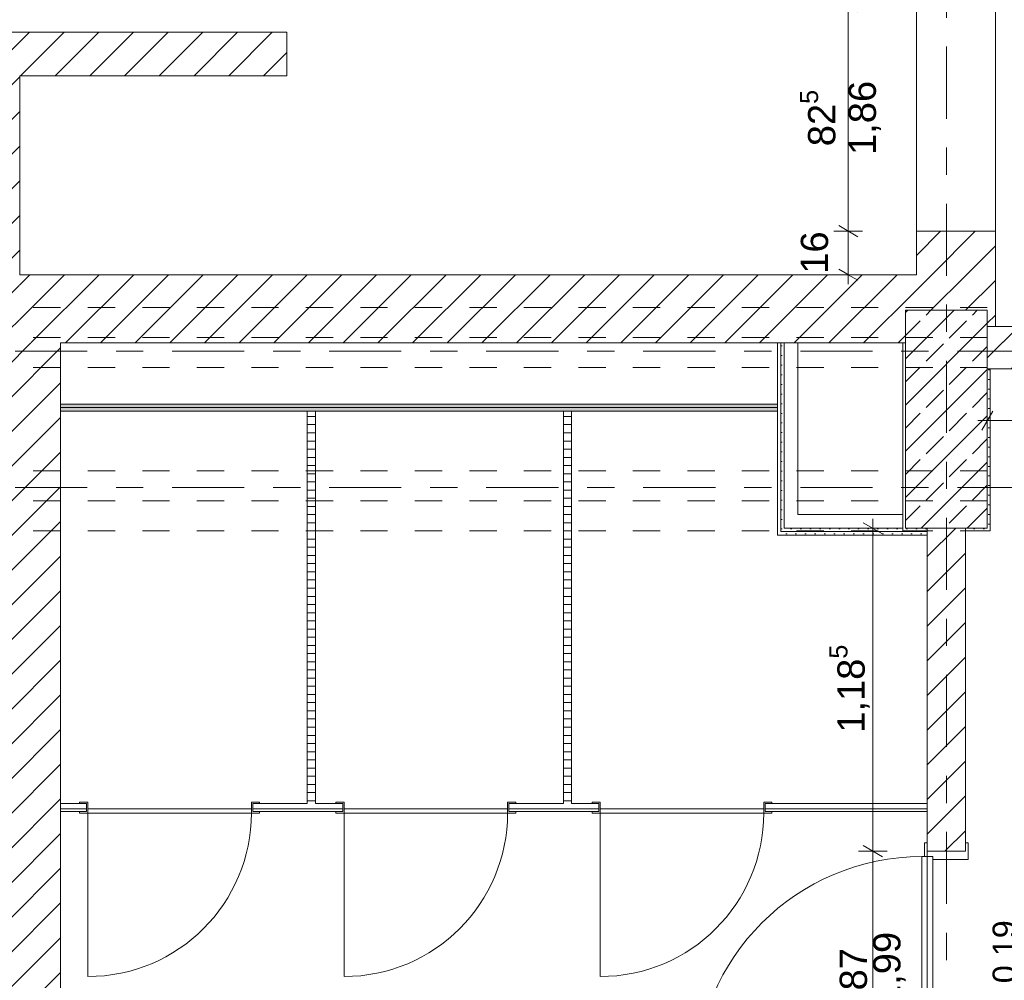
# Model space of a CAD drawing. Header units: metres. Extents: x -3.6 to 84.5, y -11 to 16.8.
# Tile 19 of 78: x 15.1 to 18.7, y 3.5 to 7.1. Entities that reach past the tile are written whole.
import ezdxf

# ---------------------------------------------------------------- set-up
doc = ezdxf.new("R2010")
doc.units = ezdxf.units.M
doc.header["$MEASUREMENT"] = 0
for name, pattern in [('Achse', [0.2, 0.1, -0.05, 0, -0.05]), ('Strichlinie doppelt', [0.546806, 0.264583, -0.105833, 0.070556, -0.105833]), ('Strichlinie eng', [0.115, 0.075, -0.04]), ('Untersicht', [0.1, 0.075, -0.025]), ('Wipeout_Contour', [1, 0, -1])]:
    doc.linetypes.add(name, pattern=pattern)
for name, color, linetype in [('152 - Bemaßung_ Beschriftung.Ausbau', 7, 'Continuous'), ('451 - Universal.Achsen Raster', 7, 'Continuous'), ('605 - Struktur.Wand Innen', 7, 'Continuous'), ('606 - Struktur.Wand Innen Ausbau', 7, 'Continuous'), ('607 - Struktur.Stütze', 7, 'Continuous'), ('608 - Struktur.Träger', 7, 'Continuous'), ('650 - Abdeckung.Fußboden Aufbau', 7, 'Continuous'), ('Abbruch_606 - Struktur.Wand Innen Ausbau', 7, 'Continuous'), ('Abbruch_702 - Einrichtung.Möbel Sanitär', 7, 'Continuous'), ('Neubau_650 - Abdeckung.Fußboden Aufbau', 7, 'Continuous')]:
    doc.layers.add(name, color=color, linetype=linetype)
doc.styles.add('ERSTELLTER_STIL_2', font='txt')
doc.linetypes.add('Abbruch 1', pattern='A,0,[1,2022.0244.A_L5A-PL02.01_iB_Grundriss Kellergeschoss1.Shx,S=0.001984,R=0,X=0,Y=0],-0.25,0', length=0.25)
doc.dimstyles.new('ERSTELLTER_STIL__1', dxfattribs={"dimtxt": 0.1, "dimasz": 0.0532, "dimexe": 0.18, "dimexo": 0.0625, "dimgap": 0, "dimtad": 1, "dimtih": 1, "dimtoh": 1, "dimzin": 0, "dimdsep": 46, "dimtxsty": 'ERSTELLTER_STIL_2', "dimblk": 'ARROWHEAD_2', "dimblk1": 'ARROWHEAD_2', "dimblk2": 'ARROWHEAD_2', "dimcen": 0.09, "dimse1": 1, "dimse2": 1, "dimclrd": 7, "dimclre": 7, "dimclrt": 7, "dimazin": 0, "dimtfac": 1, "dimtdec": 4, "dimtmove": 0, "dimatfit": 3, "dimfxl": 1, "dimtolj": 1, "dimtzin": 0, "dimarcsym": 0})
doc.dimstyles.new('ERSTELLTER_STIL__2', dxfattribs={"dimtxt": 0.1, "dimasz": 0.0532, "dimexe": 0.18, "dimexo": 0.0625, "dimgap": 0, "dimtad": 1, "dimtih": 1, "dimtoh": 1, "dimzin": 0, "dimdsep": 46, "dimtxsty": 'ERSTELLTER_STIL_2', "dimblk": 'ARROWHEAD_2', "dimblk1": 'ARROWHEAD_2', "dimblk2": 'ARROWHEAD_2', "dimcen": 0.09, "dimse1": 1, "dimse2": 1, "dimclrd": 7, "dimclre": 7, "dimclrt": 7, "dimazin": 0, "dimtfac": 1, "dimtdec": 4, "dimtmove": 2, "dimatfit": 3, "dimfxl": 1, "dimtolj": 1, "dimtzin": 0, "dimarcsym": 0})
doc.dimstyles.new('ERSTELLTER_STIL__3', dxfattribs={"dimtxt": 0.1, "dimasz": 0.0532, "dimexe": 0.18, "dimexo": 0.0625, "dimgap": 0, "dimtad": 1, "dimzin": 0, "dimdsep": 46, "dimtxsty": 'ERSTELLTER_STIL_2', "dimblk": 'ARROWHEAD_2', "dimblk1": 'ARROWHEAD_2', "dimblk2": 'ARROWHEAD_2', "dimcen": 0.09, "dimse1": 1, "dimse2": 1, "dimclrd": 7, "dimclre": 7, "dimclrt": 7, "dimazin": 0, "dimtfac": 1, "dimtdec": 4, "dimtmove": 0, "dimatfit": 3, "dimfxl": 1, "dimtolj": 1, "dimtzin": 0, "dimarcsym": 0})
doc.dimstyles.new('ERSTELLTER_STIL__4', dxfattribs={"dimtxt": 0.1, "dimasz": 0.0532, "dimexe": 0.18, "dimexo": 0.0625, "dimgap": 0, "dimtad": 1, "dimzin": 0, "dimdsep": 46, "dimtxsty": 'ERSTELLTER_STIL_2', "dimblk": 'ARROWHEAD_2', "dimblk1": 'ARROWHEAD_2', "dimblk2": 'ARROWHEAD_2', "dimcen": 0.09, "dimse1": 1, "dimse2": 1, "dimclrd": 7, "dimclre": 7, "dimclrt": 7, "dimazin": 0, "dimtfac": 1, "dimtdec": 4, "dimtmove": 2, "dimatfit": 3, "dimfxl": 1, "dimtolj": 1, "dimtzin": 0, "dimarcsym": 0})
pattern_1 = [(45, (0, 0), (-0.0636396, 0.0636396), [])]
pattern_2 = [(45, (0, 0), (-0.01767767, 0.01767767), [0, -0.025])]
pattern_3 = [(0, (0, 0), (0, 0.03), [])]

# ---------------------------------------------------------------- blocks, each defined once
blk = doc.blocks.new('*D17')
at = {"layer": '152 - Bemaßung_ Beschriftung.Ausbau', "color": 7, "linetype": 'Continuous', "lineweight": 5}
for p, q in [((18.2225, 6.29), (18.1175, 6.29)), ((18.135, 6.3102), (18.205, 6.2698)), ((18.17, 6.13), (18.17, 6.29)), ((18.135, 6.1502), (18.205, 6.1098)), ((18.2225, 6.13), (18.1175, 6.13)), ((18.17, 6.0958), (18.17, 6.13))]:
    blk.add_line(p, q, dxfattribs=at)
at = {"layer": '152 - Bemaßung_ Beschriftung.Ausbau', "color": 7, "lineweight": 5, "insert": (18.0973, 6.1338), "char_height": 0.1, "attachment_point": 7, "rotation": 90, "style": 'ERSTELLTER_STIL_2'}
blk.add_mtext('\\A1;{\\pql;\\fArial|b0|i0|c0|p38;16}', dxfattribs=at)
blk = doc.blocks.new('ARROWHEAD_2')
at = {"color": 0, "linetype": 'Continuous', "lineweight": 0}
for p, q in [((0, 0), (-1, 0)), ((-0.378, -0.655), (0.378, 0.655))]:
    blk.add_line(p, q, dxfattribs=at)
blk = doc.blocks.new('*D18')
at = {"layer": '152 - Bemaßung_ Beschriftung.Ausbau', "color": 7, "linetype": 'Continuous', "lineweight": 5}
for p, q in [((18.205, 7.0948), (18.135, 7.1352)), ((18.17, 7.115), (18.17, 7.1492)), ((18.2225, 7.115), (18.1175, 7.115)), ((18.17, 6.29), (18.17, 7.115)), ((18.2225, 6.29), (18.1175, 6.29)), ((18.135, 6.3102), (18.205, 6.2698))]:
    blk.add_line(p, q, dxfattribs=at)
at = {"layer": '152 - Bemaßung_ Beschriftung.Ausbau', "color": 7, "lineweight": 5, "char_height": 0.1, "attachment_point": 7, "rotation": 90, "style": 'ERSTELLTER_STIL_2'}
for s, insert in [('\\A1;{\\pql;\\fArial|b0|i0|c0|p38;82\\fArial|b0|i0|c0|p38;\\A1{\\H.66x;\\S5^  ;}}', (18.1516, 6.6016)), ('\\A1;{\\pql;\\fArial|b0|i0|c0|p38;1,86}', (18.29, 6.5695))]:
    blk.add_mtext(s, dxfattribs=dict(at, insert=insert))
blk = doc.blocks.new('*D51')
at = {"layer": '152 - Bemaßung_ Beschriftung.Ausbau', "color": 7, "linetype": 'Continuous', "lineweight": 5}
for p, q in [((-0.125, -4.1125), (-0.125, -4.0075)), ((-0.015, -4.1125), (-0.015, -4.0075)), ((-0.1048, -4.025), (-0.1452, -4.095)), ((0.0052, -4.025), (-0.0352, -4.095)), ((-0.1592, -4.06), (-0.125, -4.06)), ((-0.125, -4.06), (-0.015, -4.06)), ((-0.015, -4.06), (52.7, -4.06))]:
    blk.add_line(p, q, dxfattribs=at)
at = {"layer": '152 - Bemaßung_ Beschriftung.Ausbau', "color": 7, "lineweight": 5, "insert": (-0.1416, -4.0505), "char_height": 0.1, "attachment_point": 7, "style": 'ERSTELLTER_STIL_2'}
blk.add_mtext('\\A1;{\\pql;\\fArial|b0|i0|c0|p38;11}', dxfattribs=at)
blk = doc.blocks.new('*D52')
at = {"layer": '152 - Bemaßung_ Beschriftung.Ausbau', "color": 7, "linetype": 'Continuous', "lineweight": 5}
for p, q in [((52.7, -4.1125), (52.7, -4.0075)), ((0.0052, -4.025), (-0.0352, -4.095)), ((52.7202, -4.025), (52.6798, -4.095)), ((-0.015, -4.06), (52.7, -4.06))]:
    blk.add_line(p, q, dxfattribs=at)
at = {"layer": '152 - Bemaßung_ Beschriftung.Ausbau', "color": 7, "lineweight": 5, "insert": (26.1465, -4.0594), "char_height": 0.1, "attachment_point": 7, "style": 'ERSTELLTER_STIL_2'}
blk.add_mtext('\\A1;{\\pql;\\fArial|b0|i0|c0|p38;52,71\\fArial|b0|i0|c0|p38;\\A1{\\H.66x;\\S5^  ;}}', dxfattribs=at)
blk = doc.blocks.new('*D178')
at = {"layer": '152 - Bemaßung_ Beschriftung.Ausbau', "color": 7, "linetype": 'Continuous', "lineweight": 5}
for p, q in [((-0.1048, 14.89), (-0.1452, 14.82)), ((-0.125, 14.8025), (-0.125, 14.9075)), ((0.0052, 14.89), (-0.0352, 14.82)), ((-0.015, 14.8025), (-0.015, 14.9075)), ((-0.1592, 14.855), (-0.125, 14.855)), ((-0.125, 14.855), (-0.015, 14.855)), ((-0.015, 14.855), (31.315, 14.855))]:
    blk.add_line(p, q, dxfattribs=at)
at = {"layer": '152 - Bemaßung_ Beschriftung.Ausbau', "color": 7, "lineweight": 5, "insert": (-0.1401, 14.8645), "char_height": 0.1, "attachment_point": 7, "style": 'ERSTELLTER_STIL_2'}
blk.add_mtext('\\A1;{\\pql;\\fArial|b0|i0|c0|p38;11}', dxfattribs=at)
blk = doc.blocks.new('*D179')
at = {"layer": '152 - Bemaßung_ Beschriftung.Ausbau', "color": 7, "linetype": 'Continuous', "lineweight": 5}
for p, q in [((0.0052, 14.89), (-0.0352, 14.82)), ((-0.015, 14.855), (31.315, 14.855))]:
    blk.add_line(p, q, dxfattribs=at)
blk = doc.blocks.new('*D233')
at = {"layer": '152 - Bemaßung_ Beschriftung.Ausbau', "color": 7, "linetype": 'Continuous', "lineweight": 5}
for p, q in [((18.68, 5.5425), (18.68, 5.6475)), ((19.9, 5.5425), (19.9, 5.6475)), ((18.7002, 5.63), (18.6598, 5.56)), ((19.9202, 5.63), (19.8798, 5.56)), ((18.6458, 5.595), (18.68, 5.595)), ((18.68, 5.595), (19.9, 5.595))]:
    blk.add_line(p, q, dxfattribs=at)
at = {"layer": '152 - Bemaßung_ Beschriftung.Ausbau', "color": 7, "lineweight": 5, "insert": (19.157, 5.615), "char_height": 0.1, "attachment_point": 7, "style": 'ERSTELLTER_STIL_2'}
blk.add_mtext('\\A1;{\\pql;\\fArial|b0|i0|c0|p38;1,22}', dxfattribs=at)
blk = doc.blocks.new('*D235')
at = {"layer": '152 - Bemaßung_ Beschriftung.Ausbau', "color": 7, "linetype": 'Continuous', "lineweight": 5}
for p, q in [((18.3125, 4.015), (18.2075, 4.015)), ((18.225, 4.0352), (18.295, 3.9948)), ((18.26, 3.145), (18.26, 4.015)), ((18.3125, 3.145), (18.2075, 3.145)), ((18.225, 3.1652), (18.295, 3.1248)), ((18.26, 3.1108), (18.26, 3.145))]:
    blk.add_line(p, q, dxfattribs=at)
at = {"layer": '152 - Bemaßung_ Beschriftung.Ausbau', "color": 7, "lineweight": 5, "char_height": 0.1, "attachment_point": 7, "rotation": 90, "style": 'ERSTELLTER_STIL_2'}
for s, insert in [('\\A1;{\\pql;\\fArial|b0|i0|c0|p38;1,99}', (18.38, 3.447)), ('\\A1;{\\pql;\\fArial|b0|i0|c0|p38;87}', (18.24, 3.5041))]:
    blk.add_mtext(s, dxfattribs=dict(at, insert=insert))
blk = doc.blocks.new('*D236')
at = {"layer": '152 - Bemaßung_ Beschriftung.Ausbau', "color": 7, "linetype": 'Continuous', "lineweight": 5}
for p, q in [((18.295, 5.1798), (18.225, 5.2202)), ((18.26, 5.2), (18.26, 5.2342)), ((18.3125, 5.2), (18.2075, 5.2)), ((18.26, 4.015), (18.26, 5.2)), ((18.3125, 4.015), (18.2075, 4.015)), ((18.225, 4.0352), (18.295, 3.9948))]:
    blk.add_line(p, q, dxfattribs=at)
at = {"layer": '152 - Bemaßung_ Beschriftung.Ausbau', "color": 7, "lineweight": 5, "insert": (18.2594, 4.4494), "char_height": 0.1, "attachment_point": 7, "rotation": 90, "style": 'ERSTELLTER_STIL_2'}
blk.add_mtext('\\A1;{\\pql;\\fArial|b0|i0|c0|p38;1,18\\fArial|b0|i0|c0|p38;\\A1{\\H.66x;\\S5^  ;}}', dxfattribs=at)

msp = doc.modelspace()

# ---------------------------------------------------------------- hatches: boundary and pattern name
at = {"layer": '606 - Struktur.Wand Innen Ausbau', "linetype": 'Continuous', "lineweight": 0, "true_color": 0x000000}
h = msp.add_hatch(dxfattribs=at)
h.set_pattern_fill('Gips_0001', color=18, style=0, pattern_type=2)
h.set_pattern_definition(pattern_2)
h.paths.add_polyline_path([(17.9225, 5.1875), (17.91, 5.175), (17.9225, 5.175)])
h = msp.add_hatch(dxfattribs=at)
h.set_pattern_fill('Gips_0001', color=18, style=0, pattern_type=2)
h.set_pattern_definition(pattern_2)
h.paths.add_polyline_path([(17.91, 5.1875), (17.91, 5.175), (17.9225, 5.1875)])
h = msp.add_hatch(dxfattribs=at)
h.set_pattern_fill('Gips_0001', color=18, style=0, pattern_type=2)
h.set_pattern_definition(pattern_2)
h.paths.add_polyline_path([(17.935, 5.2), (17.9225, 5.1875), (17.935, 5.1875)])
h = msp.add_hatch(dxfattribs=at)
h.set_pattern_fill('Gips_0001', color=18, style=0, pattern_type=2)
h.set_pattern_definition(pattern_2)
h.paths.add_polyline_path([(17.9225, 5.2), (17.9225, 5.1875), (17.935, 5.2)])
at = {"layer": 'Abbruch_702 - Einrichtung.Möbel Sanitär', "linetype": 'Continuous', "lineweight": 0, "true_color": 0x000000}
h = msp.add_hatch(dxfattribs=at)
h.set_pattern_fill('Holz__Sperrholz_1_0001', color=18, style=0, pattern_type=2)
h.set_pattern_definition(pattern_3)
h.paths.add_polyline_path([(16.185, 5.63), (16.185, 4.19), (16.215, 4.19), (16.215, 5.63)])
h = msp.add_hatch(dxfattribs=at)
h.set_pattern_fill('Holz__Sperrholz_1_0001', color=18, style=0, pattern_type=2)
h.set_pattern_definition(pattern_3)
h.paths.add_polyline_path([(17.125, 5.63), (17.125, 4.19), (17.155, 4.19), (17.155, 5.63)])
h = msp.add_hatch(dxfattribs=at)
h.set_pattern_fill('Holz__Sperrholz_1_0001', color=18, style=0, pattern_type=2)
h.set_pattern_definition(pattern_3)
h.paths.add_polyline_path([(15.985, 4.16), (16.315, 4.16), (16.315, 4.19), (15.985, 4.19)])
h = msp.add_hatch(dxfattribs=at)
h.set_pattern_fill('Holz__Sperrholz_1_0001', color=18, style=0, pattern_type=2)
h.set_pattern_definition(pattern_3)
h.paths.add_polyline_path([(16.925, 4.16), (17.255, 4.16), (17.255, 4.19), (16.925, 4.19)])

# ---------------------------------------------------------------- linework, layer by layer
at = {"layer": '605 - Struktur.Wand Innen', "color": 7, "linetype": 'Continuous', "lineweight": 13}
for p, q in [((18.44, 3.995), (18.48, 3.995)), ((18.44, 3.165), (18.44, 3.995)), ((18.48, 3.995), (18.45, 3.995)), ((18.48, 3.985), (18.48, 3.995)), ((18.48, 3.995), (18.48, 3.165)), ((18.61, 3.985), (18.48, 3.985))]:
    msp.add_line(p, q, dxfattribs=at)
at = {"layer": '605 - Struktur.Wand Innen', "color": 7, "linetype": 'Continuous', "lineweight": 9}
msp.add_arc((18.44, 3.165), 0.83, 90, 180, dxfattribs=at)
at = {"layer": '606 - Struktur.Wand Innen Ausbau', "color": 7, "linetype": 'Continuous', "lineweight": 5}
for p, q in [((17.935, 5.25), (17.935, 5.2)), ((17.9225, 5.2), (17.9225, 5.1875)), ((17.9225, 5.1875), (17.935, 5.1875)), ((17.935, 5.2), (17.985, 5.2)), ((17.935, 5.2), (17.985, 5.2)), ((17.985, 5.2), (18.37, 5.2))]:
    msp.add_line(p, q, dxfattribs=at)
at = {"layer": '606 - Struktur.Wand Innen Ausbau', "color": 7, "linetype": 'Continuous', "lineweight": 5, "flags": 128}
for points in [[(18.37, 5.25), (17.985, 5.25)], [(17.91, 5.175), (17.9225, 5.175)]]:
    msp.add_lwpolyline(points, dxfattribs=at)
at = {"layer": '650 - Abdeckung.Fußboden Aufbau', "color": 7, "linetype": 'Continuous', "lineweight": 13, "flags": 128}
for points in [[(18.69, 5.785), (18.69, 5.19), (18.6, 5.19), (18.6, 4.015), (18.46, 4.015), (18.46, 3.145)], [(19.9, 5.785), (18.69, 5.785)]]:
    msp.add_lwpolyline(points, dxfattribs=at)
at = {"layer": 'Abbruch_606 - Struktur.Wand Innen Ausbau', "color": 7, "linetype": 'Abbruch 1', "lineweight": 13, "flags": 128}
for points in [[(17.91, 5.655), (17.91, 5.6425)], [(17.91, 5.6425), (17.91, 5.63)]]:
    msp.add_lwpolyline(points, dxfattribs=at)
at = {"layer": 'Abbruch_702 - Einrichtung.Möbel Sanitär', "color": 7, "linetype": 'Abbruch 1', "lineweight": 13}
for p, q in [((15.35, 4.19), (15.35, 4.195)), ((15.35, 4.195), (15.38, 4.195)), ((15.38, 4.195), (15.38, 4.17)), ((15.98, 4.195), (15.98, 4.17)), ((16.01, 4.195), (15.98, 4.195)), ((16.01, 4.19), (16.01, 4.195)), ((16.29, 4.19), (16.29, 4.195)), ((16.29, 4.195), (16.32, 4.195)), ((16.32, 4.195), (16.32, 4.17)), ((16.92, 4.195), (16.92, 4.17)), ((16.95, 4.195), (16.92, 4.195)), ((16.95, 4.19), (16.95, 4.195)), ((17.23, 4.19), (17.23, 4.195)), ((17.23, 4.195), (17.26, 4.195)), ((17.26, 4.195), (17.26, 4.17)), ((17.86, 4.195), (17.86, 4.17)), ((17.89, 4.195), (17.86, 4.195)), ((17.89, 4.19), (17.89, 4.195)), ((15.375, 4.19), (15.35, 4.19)), ((15.35, 4.155), (15.35, 4.16)), ((15.35, 4.16), (15.375, 4.16)), ((15.38, 4.155), (15.35, 4.155)), ((15.375, 4.16), (15.375, 4.19)), ((15.38, 4.17), (15.38, 4.155)), ((15.98, 4.17), (15.38, 4.17)), ((15.38, 4.17), (15.38, 4.155)), ((15.38, 4.155), (15.98, 4.155)), ((15.38, 4.155), (15.38, 3.555)), ((15.98, 4.17), (15.98, 4.155)), ((15.98, 4.155), (15.98, 4.17)), ((15.98, 4.155), (16.01, 4.155)), ((15.985, 4.16), (15.985, 4.19)), ((15.985, 4.19), (16.01, 4.19)), ((16.01, 4.16), (15.985, 4.16)), ((16.01, 4.155), (16.01, 4.16)), ((16.315, 4.19), (16.29, 4.19)), ((16.29, 4.155), (16.29, 4.16)), ((16.29, 4.16), (16.315, 4.16)), ((16.32, 4.155), (16.29, 4.155)), ((16.315, 4.16), (16.315, 4.19)), ((16.32, 4.17), (16.32, 4.155)), ((16.92, 4.17), (16.32, 4.17)), ((16.32, 4.17), (16.32, 4.155)), ((16.32, 4.155), (16.92, 4.155)), ((16.32, 4.155), (16.32, 3.555)), ((16.92, 4.17), (16.92, 4.155)), ((16.92, 4.155), (16.92, 4.17)), ((16.92, 4.155), (16.95, 4.155)), ((16.925, 4.16), (16.925, 4.19)), ((16.925, 4.19), (16.95, 4.19)), ((16.95, 4.16), (16.925, 4.16)), ((16.95, 4.155), (16.95, 4.16)), ((17.255, 4.19), (17.23, 4.19)), ((17.23, 4.155), (17.23, 4.16)), ((17.23, 4.16), (17.255, 4.16)), ((17.26, 4.155), (17.23, 4.155)), ((17.255, 4.16), (17.255, 4.19)), ((17.26, 4.17), (17.26, 4.155)), ((17.86, 4.17), (17.26, 4.17)), ((17.26, 4.17), (17.26, 4.155)), ((17.26, 4.155), (17.86, 4.155)), ((17.26, 4.155), (17.26, 3.555)), ((17.86, 4.17), (17.86, 4.155)), ((17.86, 4.155), (17.86, 4.17)), ((17.86, 4.155), (17.89, 4.155)), ((17.865, 4.16), (17.865, 4.19)), ((17.865, 4.19), (17.89, 4.19)), ((17.89, 4.16), (17.865, 4.16)), ((17.89, 4.155), (17.89, 4.16))]:
    msp.add_line(p, q, dxfattribs=at)
at = {"layer": 'Abbruch_702 - Einrichtung.Möbel Sanitär', "color": 7, "linetype": 'Abbruch 1', "lineweight": 18}
for p, q in [((15.375, 4.16), (15.375, 4.19)), ((15.375, 4.16), (15.375, 4.19)), ((15.375, 4.16), (15.375, 4.19)), ((15.985, 4.16), (15.985, 4.19)), ((15.985, 4.16), (15.985, 4.19)), ((15.985, 4.16), (15.985, 4.19)), ((16.315, 4.16), (16.315, 4.19)), ((16.315, 4.16), (16.315, 4.19)), ((16.315, 4.16), (16.315, 4.19)), ((16.925, 4.16), (16.925, 4.19)), ((16.925, 4.16), (16.925, 4.19)), ((16.925, 4.16), (16.925, 4.19)), ((17.255, 4.16), (17.255, 4.19)), ((17.255, 4.16), (17.255, 4.19)), ((17.255, 4.16), (17.255, 4.19)), ((17.865, 4.16), (17.865, 4.19)), ((17.865, 4.16), (17.865, 4.19)), ((17.865, 4.16), (17.865, 4.19))]:
    msp.add_line(p, q, dxfattribs=at)
at = {"layer": 'Abbruch_702 - Einrichtung.Möbel Sanitär', "color": 7, "linetype": 'Abbruch 1', "lineweight": 18, "flags": 128}
for points in [[(16.185, 5.63), (16.185, 4.19)], [(16.215, 5.63), (16.185, 5.63)], [(16.215, 4.19), (16.215, 5.63)], [(17.125, 5.63), (17.125, 4.19)], [(17.155, 5.63), (17.125, 5.63)], [(17.155, 4.19), (17.155, 5.63)], [(16.185, 4.19), (15.985, 4.19)], [(15.985, 4.16), (16.315, 4.16)], [(16.315, 4.19), (16.215, 4.19)], [(17.125, 4.19), (16.925, 4.19)], [(16.925, 4.16), (17.255, 4.16)], [(17.255, 4.19), (17.155, 4.19)]]:
    msp.add_lwpolyline(points, dxfattribs=at)
at = {"layer": 'Abbruch_702 - Einrichtung.Möbel Sanitär', "color": 7, "linetype": 'Abbruch 1', "lineweight": 9}
for centre in [(15.38, 4.155), (16.32, 4.155), (17.26, 4.155)]:
    msp.add_arc(centre, 0.6, 270, 0, dxfattribs=at)

# ---------------------------------------------------------------- texts
at = {"layer": '605 - Struktur.Wand Innen', "color": 7, "lineweight": 9, "insert": (18.7858, 3.58), "char_height": 0.085, "attachment_point": 8, "rotation": 90, "style": 'ERSTELLTER_STIL_2'}
msp.add_mtext('\\A1;{\\pqc;\\pt0;\\fArial|b0|i0|c0|p38;Ti 0.19}', dxfattribs=at)

# ---------------------------------------------------------------- wipeouts: each hides what was drawn before it
at = {"color": 254, "linetype": 'Wipeout_Contour', "lineweight": 0, "ltscale": 65.192891}
msp.add_wipeout([(14.84, 6.86), (14.84, 5.925), (15.13, 5.925), (15.13, 6.86)], dxfattribs=at).dxf.layer = '605 - Struktur.Wand Innen'
at = {"color": 254, "linetype": 'Wipeout_Contour', "lineweight": 0, "ltscale": 62.893342}
msp.add_wipeout([(15.08, 5.88), (15.08, 0.435), (15.28, 0.435), (15.28, 5.88)], dxfattribs=at).dxf.layer = '605 - Struktur.Wand Innen'

# ---------------------------------------------------------------- next in the draw order: hatches: boundary and pattern name
at = {"layer": '605 - Struktur.Wand Innen', "linetype": 'Continuous', "lineweight": 0, "true_color": 0x000000}
h = msp.add_hatch(dxfattribs=at)
h.set_pattern_fill('MW_Ziegel_0001', color=18, style=0, pattern_type=2)
h.set_pattern_definition(pattern_1)
h.paths.add_polyline_path([(14.84, 6.86), (14.84, 5.925), (15.13, 5.925), (15.13, 6.86)])
h = msp.add_hatch(dxfattribs=at)
h.set_pattern_fill('MW_Ziegel_0001', color=18, style=0, pattern_type=2)
h.set_pattern_definition(pattern_1)
h.paths.add_polyline_path([(15.08, 5.88), (15.08, 0.435), (15.28, 0.435), (15.28, 5.88)])
at = {"layer": 'Abbruch_606 - Struktur.Wand Innen Ausbau', "linetype": 'Continuous', "lineweight": 0, "true_color": 0x000000}
h = msp.add_hatch(dxfattribs=at)
h.set_pattern_fill('Gips_0001', color=18, style=0, pattern_type=2)
h.set_pattern_definition(pattern_2)
h.paths.add_polyline_path([(15.28, 5.6425), (17.91, 5.6425), (17.91, 5.655), (15.28, 5.655)])
h = msp.add_hatch(dxfattribs=at)
h.set_pattern_fill('Gips_0001', color=18, style=0, pattern_type=2)
h.set_pattern_definition(pattern_2)
h.paths.add_polyline_path([(15.28, 5.63), (17.91, 5.63), (17.91, 5.6425), (15.28, 5.6425)])
at = {"layer": 'Abbruch_702 - Einrichtung.Möbel Sanitär', "linetype": 'Continuous', "lineweight": 0, "true_color": 0x000000}
h = msp.add_hatch(dxfattribs=at)
h.set_pattern_fill('Holz__Sperrholz_1_0001', color=18, style=0, pattern_type=2)
h.set_pattern_definition(pattern_3)
h.paths.add_polyline_path([(15.28, 4.16), (15.375, 4.16), (15.375, 4.19), (15.28, 4.19)])

# ---------------------------------------------------------------- next in the draw order: linework, layer by layer
at = {"layer": '451 - Universal.Achsen Raster', "color": 160, "linetype": 'Strichlinie doppelt', "lineweight": 9, "true_color": 0x3232ff}
msp.add_line((64.935, 5.35), (-3.175, 5.35), dxfattribs=at)
at = {"layer": '605 - Struktur.Wand Innen', "color": 7, "linetype": 'Continuous', "lineweight": 18, "flags": 128}
for points in [[(15.13, 6.13), (15.13, 6.86)], [(15.28, 0.435), (15.28, 5.88)]]:
    msp.add_lwpolyline(points, dxfattribs=at)
at = {"layer": '608 - Struktur.Träger', "color": 7, "linetype": 'Untersicht', "lineweight": 13}
msp.add_line((0.38, 5.41), (61.88, 5.41), dxfattribs=at)
at = {"layer": '608 - Struktur.Träger', "color": 7, "linetype": 'Achse', "lineweight": 9}
msp.add_line((0.38, 5.3), (61.88, 5.3), dxfattribs=at)
at = {"layer": '650 - Abdeckung.Fußboden Aufbau', "color": 7, "linetype": 'Continuous', "lineweight": 13, "flags": 128}
for points in [[(14.84, 5.925), (14.84, 7.02), (16.11, 7.02), (16.11, 6.86), (15.13, 6.86), (15.13, 6.13), (18.42, 6.13), (18.42, 6.29), (18.71, 6.29), (18.71, 5.94), (19.9, 5.94), (19.9, 5.785)], [(15.28, 5.63), (15.28, 0.435), (18.37, 0.435), (18.37, 0.71), (18.46, 0.71), (18.46, 5.175), (17.91, 5.175), (17.91, 5.63)]]:
    msp.add_lwpolyline(points, dxfattribs=at)
at = {"layer": 'Abbruch_606 - Struktur.Wand Innen Ausbau', "color": 7, "linetype": 'Abbruch 1', "lineweight": 9}
for p, q in [((15.28, 5.655), (17.91, 5.655)), ((15.28, 5.6425), (17.91, 5.6425))]:
    msp.add_line(p, q, dxfattribs=at)
at = {"layer": 'Abbruch_606 - Struktur.Wand Innen Ausbau', "color": 7, "linetype": 'Abbruch 1', "lineweight": 13, "flags": 128}
for points in [[(15.28, 5.655), (15.28, 5.6425)], [(15.28, 5.6425), (15.28, 5.63)]]:
    msp.add_lwpolyline(points, dxfattribs=at)
at = {"layer": 'Abbruch_606 - Struktur.Wand Innen Ausbau', "color": 7, "linetype": 'Abbruch 1', "lineweight": 9, "flags": 128}
msp.add_lwpolyline([(15.28, 5.63), (17.91, 5.63)], dxfattribs=at)
at = {"layer": 'Abbruch_702 - Einrichtung.Möbel Sanitär', "color": 7, "linetype": 'Abbruch 1', "lineweight": 18, "flags": 128}
for points in [[(15.375, 4.19), (15.28, 4.19)], [(15.28, 4.19), (15.28, 4.16)], [(15.28, 4.16), (15.375, 4.16)]]:
    msp.add_lwpolyline(points, dxfattribs=at)
at = {"layer": 'Neubau_650 - Abdeckung.Fußboden Aufbau', "color": 1, "linetype": 'Continuous', "lineweight": 13, "flags": 128}
msp.add_lwpolyline([(17.91, 5.63), (17.91, 5.88), (15.28, 5.88), (15.28, 5.63)], dxfattribs=at)
at = {"layer": 'Neubau_650 - Abdeckung.Fußboden Aufbau', "color": 1, "linetype": 'Strichlinie eng', "lineweight": 13, "flags": 128}
msp.add_lwpolyline([(15.28, 5.63), (17.91, 5.63)], dxfattribs=at)

# ---------------------------------------------------------------- next in the draw order: wipeouts: each hides what was drawn before it
at = {"color": 254, "linetype": 'Wipeout_Contour', "lineweight": 0, "ltscale": 49.631399}
msp.add_wipeout([(15.13, 6.86), (14.84, 7.02), (14.84, 6.86)], dxfattribs=at).dxf.layer = '605 - Struktur.Wand Innen'
at = {"color": 254, "linetype": 'Wipeout_Contour', "lineweight": 0, "ltscale": 116.540966}
msp.add_wipeout([(18.42, 6.13), (18.42, 6), (18.68, 6), (18.68, 5.88), (18.71, 5.88), (18.71, 6.13)], dxfattribs=at).dxf.layer = '605 - Struktur.Wand Innen'
at = {"color": 254, "linetype": 'Wipeout_Contour', "lineweight": 0, "ltscale": 76.421554}
msp.add_wipeout([(18.46, 5.2), (18.46, 4.015), (18.6, 4.015), (18.6, 5.2)], dxfattribs=at).dxf.layer = '605 - Struktur.Wand Innen'

# ---------------------------------------------------------------- next in the draw order: hatches: boundary and pattern name
at = {"layer": '605 - Struktur.Wand Innen', "linetype": 'Continuous', "lineweight": 0, "true_color": 0x000000}
h = msp.add_hatch(dxfattribs=at)
h.set_pattern_fill('MW_Ziegel_0001', color=18, style=0, pattern_type=2)
h.set_pattern_definition(pattern_1)
h.paths.add_polyline_path([(15.13, 6.86), (14.84, 7.02), (14.84, 6.86)])
h = msp.add_hatch(dxfattribs=at)
h.set_pattern_fill('MW_Ziegel_0001', color=18, style=0, pattern_type=2)
h.set_pattern_definition(pattern_1)
h.paths.add_polyline_path([(18.42, 6.13), (18.42, 6), (18.68, 6), (18.68, 5.88), (18.71, 5.88), (18.71, 6.13)])
h = msp.add_hatch(dxfattribs=at)
h.set_pattern_fill('MW_Ziegel_0001', color=18, style=0, pattern_type=2)
h.set_pattern_definition(pattern_1)
h.paths.add_polyline_path([(18.46, 5.2), (18.46, 4.015), (18.6, 4.015), (18.6, 5.2)])
at = {"layer": '606 - Struktur.Wand Innen Ausbau', "linetype": 'Continuous', "lineweight": 0, "true_color": 0x000000}
h = msp.add_hatch(dxfattribs=at)
h.set_pattern_fill('Gips_0001', color=18, style=0, pattern_type=2)
h.set_pattern_definition(pattern_2)
h.paths.add_polyline_path([(17.9225, 5.175), (18.46, 5.175), (18.46, 5.1875), (17.9225, 5.1875)])
h = msp.add_hatch(dxfattribs=at)
h.set_pattern_fill('Gips_0001', color=18, style=0, pattern_type=2)
h.set_pattern_definition(pattern_2)
h.paths.add_polyline_path([(18.37, 5.2), (17.935, 5.2), (17.935, 5.1875), (18.46, 5.1875), (18.46, 5.19), (18.37, 5.19)])
at = {"layer": 'Abbruch_702 - Einrichtung.Möbel Sanitär', "linetype": 'Continuous', "lineweight": 0, "true_color": 0x000000}
h = msp.add_hatch(dxfattribs=at)
h.set_pattern_fill('Holz__Sperrholz_1_0001', color=18, style=0, pattern_type=2)
h.set_pattern_definition(pattern_3)
h.paths.add_polyline_path([(17.865, 4.16), (18.46, 4.16), (18.46, 4.19), (17.865, 4.19)])

# ---------------------------------------------------------------- next in the draw order: linework, layer by layer
at = {"layer": '605 - Struktur.Wand Innen', "color": 7, "linetype": 'Continuous', "lineweight": 18}
for p, q in [((18.68, 5.88), (18.71, 5.88)), ((18.46, 4.015), (18.6, 4.015)), ((18.46, 4.015), (18.6, 4.015)), ((18.46, 4.015), (18.6, 4.015))]:
    msp.add_line(p, q, dxfattribs=at)
at = {"layer": '605 - Struktur.Wand Innen', "color": 7, "linetype": 'Continuous', "lineweight": 13}
for p, q in [((18.45, 3.995), (18.45, 4.045)), ((18.45, 4.045), (18.46, 4.045)), ((18.46, 4.045), (18.46, 4.015)), ((18.46, 4.015), (18.6, 4.015)), ((18.6, 4.015), (18.6, 4.045)), ((18.6, 4.045), (18.61, 4.045)), ((18.61, 4.045), (18.61, 3.985))]:
    msp.add_line(p, q, dxfattribs=at)
at = {"layer": '605 - Struktur.Wand Innen', "color": 7, "linetype": 'Continuous', "lineweight": 18, "flags": 128}
for points in [[(18.68, 5.88), (18.71, 5.88)], [(18.46, 5.2), (18.46, 4.015)], [(18.6, 4.015), (18.6, 5.2)]]:
    msp.add_lwpolyline(points, dxfattribs=at)
at = {"layer": '606 - Struktur.Wand Innen Ausbau', "color": 7, "linetype": 'Continuous', "lineweight": 5}
msp.add_line((17.935, 5.1875), (18.46, 5.1875), dxfattribs=at)
at = {"layer": '606 - Struktur.Wand Innen Ausbau', "color": 7, "linetype": 'Continuous', "lineweight": 5, "flags": 128}
msp.add_lwpolyline([(17.9225, 5.175), (18.46, 5.175)], dxfattribs=at)
at = {"layer": '608 - Struktur.Träger', "color": 7, "linetype": 'Untersicht', "lineweight": 13}
msp.add_line((0.38, 5.19), (61.88, 5.19), dxfattribs=at)
at = {"layer": 'Abbruch_702 - Einrichtung.Möbel Sanitär', "color": 7, "linetype": 'Abbruch 1', "lineweight": 18, "flags": 128}
for points in [[(18.46, 4.19), (17.865, 4.19)], [(17.865, 4.16), (18.46, 4.16)], [(18.46, 4.16), (18.46, 4.19)]]:
    msp.add_lwpolyline(points, dxfattribs=at)

# ---------------------------------------------------------------- next in the draw order: dimensions: what is measured, and where the dimension line sits
at = {"layer": '152 - Bemaßung_ Beschriftung.Ausbau', "color": 7, "linetype": 'Continuous', "lineweight": 5}
for base, p1, p2, picture, middle in [((18.25999, 5.19998), (18.44999, 4.015), (18.37999, 5.19998), '*D236', (18.18999, 4.71436)), ((18.26, 4.015), (18.45, 3.145), (18.45, 4.015), '*D235', (18.19, 3.5803))]:
    dim = msp.add_linear_dim(base=base, p1=p1, p2=p2, angle=90, dimstyle='ERSTELLTER_STIL__3', dxfattribs=at)
    dim.commit()
    dim.dimension.update_dxf_attribs({"geometry": picture, "text_midpoint": middle, "dimtype": 160, "text_rotation": 90})

# ---------------------------------------------------------------- next in the draw order: wipeouts: each hides what was drawn before it
at = {"color": 254, "linetype": 'Wipeout_Contour', "lineweight": 0, "ltscale": 68.379096}
msp.add_wipeout([(15.13, 6.86), (16.11, 6.86), (16.11, 7.02), (15.13, 7.02)], dxfattribs=at).dxf.layer = '605 - Struktur.Wand Innen'
at = {"color": 254, "linetype": 'Wipeout_Contour', "lineweight": 0, "ltscale": 78.32376}
msp.add_wipeout([(18.42, 6.13), (18.71, 6.13), (18.71, 6.29), (18.42, 6.29)], dxfattribs=at).dxf.layer = '605 - Struktur.Wand Innen'

# ---------------------------------------------------------------- next in the draw order: hatches: boundary and pattern name
at = {"layer": '605 - Struktur.Wand Innen', "linetype": 'Continuous', "lineweight": 0, "true_color": 0x000000}
h = msp.add_hatch(dxfattribs=at)
h.set_pattern_fill('MW_Ziegel_0001', color=18, style=0, pattern_type=2)
h.set_pattern_definition(pattern_1)
h.paths.add_polyline_path([(15.13, 6.86), (16.11, 6.86), (16.11, 7.02), (15.13, 7.02)])
h = msp.add_hatch(dxfattribs=at)
h.set_pattern_fill('MW_Ziegel_0001', color=18, style=0, pattern_type=2)
h.set_pattern_definition(pattern_1)
h.paths.add_polyline_path([(18.42, 6.13), (18.71, 6.13), (18.71, 6.29), (18.42, 6.29)])

# ---------------------------------------------------------------- next in the draw order: linework, layer by layer
at = {"layer": '451 - Universal.Achsen Raster', "color": 160, "linetype": 'Strichlinie doppelt', "lineweight": 9, "true_color": 0x3232ff}
msp.add_line((18.53, -10.585), (18.53, 16.355), dxfattribs=at)
at = {"layer": '605 - Struktur.Wand Innen', "color": 7, "linetype": 'Continuous', "lineweight": 9}
for p, q in [((18.42, 6.29), (18.42, 7.115)), ((18.71, 6.29), (18.71, 7.115))]:
    msp.add_line(p, q, dxfattribs=at)
at = {"layer": '605 - Struktur.Wand Innen', "color": 7, "linetype": 'Continuous', "lineweight": 18}
msp.add_line((18.42, 6.29), (18.71, 6.29), dxfattribs=at)
msp.add_line((18.42, 6.29), (18.71, 6.29), dxfattribs=at)
at = {"layer": '605 - Struktur.Wand Innen', "color": 7, "linetype": 'Continuous', "lineweight": 18, "flags": 128}
for points in [[(16.11, 7.02), (16.11, 6.86)], [(18.42, 6.29), (18.42, 6.13)], [(18.71, 6.13), (18.71, 6.29)], [(18.71, 5.88), (18.71, 6.13)]]:
    msp.add_lwpolyline(points, dxfattribs=at)

# ---------------------------------------------------------------- next in the draw order: dimensions: what is measured, and where the dimension line sits
at = {"layer": '152 - Bemaßung_ Beschriftung.Ausbau', "color": 7, "linetype": 'Continuous', "lineweight": 5}
dim = msp.add_linear_dim(base=(18.1699889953, 7.115), p1=(18.4199889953, 6.29), p2=(18.4199889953, 7.115), angle=90, dimstyle='ERSTELLTER_STIL__3', dxfattribs=at)
dim.commit()
dim.dimension.update_dxf_attribs({"geometry": '*D18', "text_midpoint": (18.099988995, 6.8128662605), "dimtype": 160, "text_rotation": 90})

# ---------------------------------------------------------------- next in the draw order: wipeouts: each hides what was drawn before it
at = {"color": 254, "linetype": 'Wipeout_Contour', "lineweight": 0, "ltscale": 49.474612}
msp.add_wipeout([(15.13, 7.02), (14.84, 7.02), (15.13, 6.86)], dxfattribs=at).dxf.layer = '605 - Struktur.Wand Innen'
at = {"color": 254, "linetype": 'Wipeout_Contour', "lineweight": 0, "ltscale": 109.003545}
msp.add_wipeout([(15.13, 6.13), (15.13, 5.88), (18.38, 5.88), (18.38, 6), (18.42, 6), (18.42, 6.13)], dxfattribs=at).dxf.layer = '605 - Struktur.Wand Innen'
at = {"color": 254, "linetype": 'Wipeout_Contour', "lineweight": 0, "ltscale": 80.654163}
msp.add_wipeout([(18.68, 5.94), (18.68, 5.785), (19.9, 5.785), (19.9, 5.94)], dxfattribs=at).dxf.layer = '605 - Struktur.Wand Innen'

# ---------------------------------------------------------------- next in the draw order: hatches: boundary and pattern name
at = {"layer": '605 - Struktur.Wand Innen', "linetype": 'Continuous', "lineweight": 0, "true_color": 0x000000}
h = msp.add_hatch(dxfattribs=at)
h.set_pattern_fill('MW_Ziegel_0001', color=18, style=0, pattern_type=2)
h.set_pattern_definition(pattern_1)
h.paths.add_polyline_path([(15.13, 7.02), (14.84, 7.02), (15.13, 6.86)])
h = msp.add_hatch(dxfattribs=at)
h.set_pattern_fill('MW_Ziegel_0001', color=18, style=0, pattern_type=2)
h.set_pattern_definition(pattern_1)
h.paths.add_polyline_path([(15.13, 6.13), (15.13, 5.88), (18.38, 5.88), (18.38, 6), (18.42, 6), (18.42, 6.13)])
h = msp.add_hatch(dxfattribs=at)
h.set_pattern_fill('MW_Ziegel_0001', color=18, style=0, pattern_type=2)
h.set_pattern_definition(pattern_1)
h.paths.add_polyline_path([(18.68, 5.94), (18.68, 5.785), (19.9, 5.785), (19.9, 5.94)])
at = {"layer": '606 - Struktur.Wand Innen Ausbau', "linetype": 'Continuous', "lineweight": 0, "true_color": 0x000000}
h = msp.add_hatch(dxfattribs=at)
h.set_pattern_fill('Gips_0001', color=18, style=0, pattern_type=2)
h.set_pattern_definition(pattern_2)
h.paths.add_polyline_path([(17.9225, 5.1875), (17.9225, 5.88), (17.91, 5.88), (17.91, 5.1875)])
h = msp.add_hatch(dxfattribs=at)
h.set_pattern_fill('Gips_0001', color=18, style=0, pattern_type=2)
h.set_pattern_definition(pattern_2)
h.paths.add_polyline_path([(17.935, 5.2), (17.935, 5.88), (17.9225, 5.88), (17.9225, 5.2)])
at = {"layer": '607 - Struktur.Stütze', "linetype": 'Continuous', "lineweight": 0, "true_color": 0x000000}
h = msp.add_hatch(dxfattribs=at)
h.set_pattern_fill('Beton__Stahlbeton_0001', color=18, style=0, pattern_type=2)
h.set_pattern_definition([(45, (0, 0), (-0.0848528, 0.0848528), []), (45, (-0.04243, 0.04243), (-0.0848528, 0.0848528), [0.09, -0.03])])
h.paths.add_polyline_path([(18.38, 5.2), (18.68, 5.2), (18.68, 6), (18.38, 6)])
h = msp.add_hatch(dxfattribs=at)
h.set_pattern_fill('Gips_0001', color=18, style=0, pattern_type=2)
h.set_pattern_definition(pattern_2)
h.paths.add_polyline_path([(18.37, 5.19), (18.46, 5.19), (18.46, 5.2), (18.38, 5.2), (18.38, 5.88), (18.37, 5.88)])
h = msp.add_hatch(dxfattribs=at)
h.set_pattern_fill('Gips_0001', color=18, style=0, pattern_type=2)
h.set_pattern_definition(pattern_2)
h.paths.add_polyline_path([(18.68, 5.2), (18.6, 5.2), (18.6, 5.19), (18.69, 5.19), (18.69, 5.785), (18.68, 5.785)])

# ---------------------------------------------------------------- next in the draw order: linework, layer by layer
at = {"layer": '451 - Universal.Achsen Raster', "color": 160, "linetype": 'Strichlinie doppelt', "lineweight": 9, "true_color": 0x3232ff}
msp.add_line((64.935, 5.85), (-3.175, 5.85), dxfattribs=at)
at = {"layer": '605 - Struktur.Wand Innen', "color": 7, "linetype": 'Continuous', "lineweight": 18, "flags": 128}
for points in [[(16.11, 7.02), (14.84, 7.02)], [(15.13, 6.86), (16.11, 6.86)], [(18.42, 6.13), (15.13, 6.13)], [(19.9, 5.94), (18.68, 5.94)], [(15.28, 5.88), (18.38, 5.88)], [(18.68, 5.785), (19.9, 5.785)]]:
    msp.add_lwpolyline(points, dxfattribs=at)
at = {"layer": '606 - Struktur.Wand Innen Ausbau', "color": 7, "linetype": 'Continuous', "lineweight": 5}
for p, q in [((17.9225, 5.88), (17.9225, 5.2)), ((17.935, 5.88), (17.935, 5.25))]:
    msp.add_line(p, q, dxfattribs=at)
at = {"layer": '606 - Struktur.Wand Innen Ausbau', "color": 7, "linetype": 'Continuous', "lineweight": 5, "flags": 128}
for points in [[(17.91, 5.88), (17.91, 5.175)], [(17.91, 5.88), (17.9225, 5.88)], [(17.9225, 5.88), (17.935, 5.88)], [(17.935, 5.88), (17.985, 5.88)], [(17.985, 5.25), (17.985, 5.88)]]:
    msp.add_lwpolyline(points, dxfattribs=at)
at = {"layer": '607 - Struktur.Stütze', "color": 7, "linetype": 'Continuous', "lineweight": 13, "flags": 128}
msp.add_lwpolyline([(18.38, 5.2), (18.68, 5.2), (18.68, 6), (18.38, 6)], close=True, dxfattribs=at)
at = {"layer": '607 - Struktur.Stütze', "color": 7, "linetype": 'Continuous', "lineweight": 5, "flags": 128}
for points in [[(18.37, 5.88), (18.37, 5.19), (18.46, 5.19)], [(18.6, 5.19), (18.69, 5.19), (18.69, 5.785)]]:
    msp.add_lwpolyline(points, dxfattribs=at)
at = {"layer": '608 - Struktur.Träger', "color": 7, "linetype": 'Untersicht', "lineweight": 13}
for p, q in [((0.38, 6.01), (61.88, 6.01)), ((0.38, 5.79), (61.88, 5.79))]:
    msp.add_line(p, q, dxfattribs=at)
at = {"layer": '608 - Struktur.Träger', "color": 7, "linetype": 'Achse', "lineweight": 9}
msp.add_line((0.38, 5.9), (61.88, 5.9), dxfattribs=at)
at = {"layer": 'Abbruch_606 - Struktur.Wand Innen Ausbau', "color": 7, "linetype": 'Abbruch 1', "lineweight": 9, "flags": 128}
msp.add_lwpolyline([(17.91, 5.88), (15.28, 5.88)], dxfattribs=at)
at = {"layer": 'Abbruch_606 - Struktur.Wand Innen Ausbau', "color": 7, "linetype": 'Abbruch 1', "lineweight": 13, "flags": 128}
for points in [[(15.28, 5.88), (15.28, 5.655)], [(17.91, 5.88), (17.91, 5.655)]]:
    msp.add_lwpolyline(points, dxfattribs=at)

# ---------------------------------------------------------------- next in the draw order: dimensions: what is measured, and where the dimension line sits
at = {"layer": '152 - Bemaßung_ Beschriftung.Ausbau', "color": 7, "linetype": 'Continuous', "lineweight": 5}
for base, p1, p2, dimstyle, picture, middle in [((-0.015, 14.855), (-0.125, 13.805), (-0.015, 6.855), 'ERSTELLTER_STIL__2', '*D178', (-0.0639, 14.9145)), ((-0.015, 14.855), (-0.015, 6.855), (-0.015, 13.695), 'ERSTELLTER_STIL__1', '*D179', (-0.018146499, 14.9250000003)), ((-0.015, -4.06), (-0.125, -0.105), (-0.015, 6.855), 'ERSTELLTER_STIL__2', '*D51', (-0.0653, -4.0005)), ((52.69999, -4.06), (-0.015, 6.855), (52.69999, 0.045), 'ERSTELLTER_STIL__1', '*D52', (26.44954, -3.99)), ((19.9, 5.595), (18.68, 5.2), (19.9, 5.775), 'ERSTELLTER_STIL__1', '*D233', (19.2868, 5.665))]:
    dim = msp.add_linear_dim(base=base, p1=p1, p2=p2, dimstyle=dimstyle, dxfattribs=at)
    dim.commit()
    dim.dimension.update_dxf_attribs({"geometry": picture, "text_midpoint": middle, "dimtype": 160})
dim = msp.add_linear_dim(base=(18.17, 6.29), p1=(18.42, 6.13), p2=(18.42, 6.29), angle=90, dimstyle='ERSTELLTER_STIL__4', dxfattribs=at)
dim.commit()
dim.dimension.update_dxf_attribs({"geometry": '*D17', "text_midpoint": (18.0473, 6.2101), "dimtype": 160, "text_rotation": 90})

doc.saveas('drawing.dxf')
